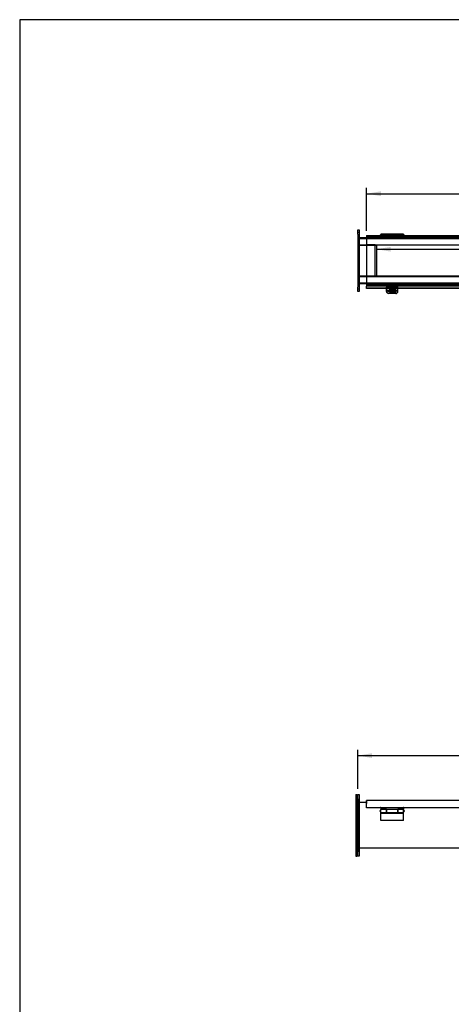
# Model space of a CAD drawing. Header units: inches. Extents: x 1 to 240, y -1 to 159.
# Tile 4 of 16: x 1 to 39, y 73 to 159. Entities that reach past the tile are written whole.
import ezdxf
from ezdxf.enums import TextEntityAlignment as Align
from ezdxf.lldxf.tags import DXFTag

# ---------------------------------------------------------------- set-up
doc = ezdxf.new("R2010")
doc.units = ezdxf.units.IN
doc.header["$MEASUREMENT"] = 0
for name, color, linetype in [('COM40176', 7, 'Continuous'), ('COM52631', 7, 'Continuous'), ('COM70666-1', 7, 'Continuous'), ('COM70693-6', 7, 'Continuous'), ('COM70694-6', 7, 'Continuous'), ('COM70695-1', 7, 'Continuous'), ('Default', 7, 'Continuous'), ('GSK10435', 7, 'Continuous'), ('GSK11095', 7, 'Continuous'), ('HNG86641-1', 7, 'Continuous'), ('HNG86641-2', 7, 'Continuous'), ('HNG86641-3', 7, 'Continuous'), ('SCS19420', 7, 'Continuous')]:
    doc.layers.add(name, color=color, linetype=linetype)
doc.styles.add('SEACAD_Times_New_Roman', font='times.ttf')
tags = doc.linetypes.add('HIDDEN2', pattern=[0.1875, 0.125, -0.0625]).pattern_tags.tags
tags[6:7] = [DXFTag(74, 4), DXFTag(75, 0), DXFTag(340, '0'), DXFTag(46, 0.0), DXFTag(50, 0.0), DXFTag(44, 0.0), DXFTag(45, 0.0)]
tags[4:5] = [DXFTag(74, 4), DXFTag(75, 0), DXFTag(340, '0'), DXFTag(46, 0.0), DXFTag(50, 0.0), DXFTag(44, 0.0), DXFTag(45, 0.0)]
doc.dimstyles.new('HAMMOND_(STH_-_240x160)', dxfattribs={"dimtxt": 1, "dimasz": 1.25, "dimexe": 0.5, "dimexo": 0.5, "dimgap": 0.25, "dimtad": 0, "dimtih": 1, "dimtoh": 1, "dimzin": 0, "dimdsep": 46, "dimtxsty": 'SEACAD_Times_New_Roman', "dimblk1": '_SE_FILLED', "dimblk2": '_SE_FILLED', "dimsah": 1, "dimcen": 0.5, "dimadec": 0, "dimazin": 0, "dimtfac": 0.8, "dimtofl": 0, "dimtmove": 0, "dimatfit": 3, "dimfxl": 1, "dimtolj": 1, "dimtzin": 0, "dimarcsym": 0})

# ---------------------------------------------------------------- blocks, each defined once
blk = doc.blocks.new('SE2')
at = {"layer": 'COM40176', "color": 7, "linetype": 'HIDDEN2'}
for p, q in [((32.909, 135.921), (32.909, 135.929)), ((33.909, 135.929), (32.909, 135.929)), ((32.909, 135.921), (32.909, 135.909)), ((33.909, 135.904), (32.909, 135.904)), ((33.909, 135.872), (32.909, 135.872)), ((32.909, 135.648), (33.909, 135.648)), ((33.191, 135.617), (33.191, 135.593)), ((33.612, 135.745), (33.331, 135.745)), ((33.612, 135.721), (33.331, 135.721)), ((33.331, 135.49), (33.607, 135.49)), ((33.331, 135.466), (33.588, 135.466)), ((33.753, 135.593), (33.753, 135.617)), ((33.909, 135.921), (33.909, 135.929)), ((33.909, 135.921), (33.909, 135.909)), ((33.385, 135.391), (33.097, 135.391)), ((33.721, 135.391), (33.432, 135.391))]:
    blk.add_line(p, q, dxfattribs=at)
at = {"layer": 'COM40176', "color": 7, "linetype": 'Continuous'}
for p, q in [((32.909, 135.684), (32.909, 135.909)), ((33.909, 135.909), (32.909, 135.909)), ((32.909, 135.591), (32.909, 135.684)), ((32.909, 135.537), (32.909, 135.591)), ((32.909, 135.591), (33.909, 135.591)), ((33.588, 135.466), (33.612, 135.466)), ((33.607, 135.49), (33.612, 135.49)), ((33.909, 135.684), (33.909, 135.909)), ((33.909, 135.591), (33.909, 135.684)), ((33.909, 135.537), (33.909, 135.591)), ((33.721, 135.367), (33.097, 135.367))]:
    blk.add_line(p, q, dxfattribs=at)
at = {"layer": 'COM40176', "color": 7, "linetype": 'HIDDEN2'}
for centre, major_axis, start_param, end_param in [((33.097, 135.561), (0.188, 0), 3.141593, 4.712389), ((33.331, 135.593), (0.14, 0), 1.570796, 4.712389), ((33.331, 135.617), (0.14, 0), 1.570796, 4.712389), ((33.612, 135.617), (-0.14, 0), 2.930417, 4.712389), ((33.612, 135.593), (-0.14, 0), 3.121159, 4.712389), ((33.721, 135.561), (0.188, 0), 4.712389, 6.283185)]:
    blk.add_ellipse(centre, major_axis=major_axis, ratio=0.906308, start_param=start_param, end_param=end_param, dxfattribs=at)
at = {"layer": 'COM40176', "color": 7, "linetype": 'Continuous'}
for centre, major_axis, start_param, end_param in [((33.097, 135.537), (-0.188, 0), 0, 1.570796), ((33.612, 135.617), (-0.14, 0), 1.570796, 2.930417), ((33.612, 135.593), (-0.14, 0), 1.570796, 3.121159), ((33.721, 135.537), (-0.188, 0), 1.570796, 3.141593)]:
    blk.add_ellipse(centre, major_axis=major_axis, ratio=0.906308, start_param=start_param, end_param=end_param, dxfattribs=at)
at = {"layer": 'COM52631', "color": 7, "linetype": 'HIDDEN2'}
for p, q in [((32.909, 136.231), (32.909, 136.136)), ((32.909, 136.136), (33.909, 136.136)), ((32.909, 136.136), (32.909, 136.108)), ((32.909, 136.108), (32.909, 135.929)), ((33.097, 135.608), (33.721, 135.608)), ((33.097, 135.567), (33.642, 135.567)), ((33.302, 135.834), (33.302, 135.794)), ((33.515, 135.794), (33.515, 135.834)), ((33.909, 136.231), (33.909, 136.136)), ((33.909, 136.108), (33.909, 136.136)), ((33.909, 135.929), (33.909, 136.108))]:
    blk.add_line(p, q, dxfattribs=at)
at = {"layer": 'COM52631', "color": 7, "linetype": 'Continuous'}
blk.add_line((33.642, 135.567), (33.721, 135.567), dxfattribs=at)
at = {"layer": 'COM52631', "color": 7, "linetype": 'HIDDEN2'}
for centre, start_param, end_param in [((33.097, 135.778), 0, 1.570796), ((33.097, 135.738), 0, 1.570796), ((33.721, 135.778), 1.570796, 3.141593), ((33.721, 135.738), 1.68406, 3.141593)]:
    blk.add_ellipse(centre, major_axis=(-0.188, 0), ratio=0.906308, start_param=start_param, end_param=end_param, dxfattribs=at)
for centre in [(33.409, 135.834), (33.409, 135.794)]:
    blk.add_ellipse(centre, major_axis=(-0.107, 0), ratio=0.906308, dxfattribs=at)
at = {"layer": 'COM52631', "color": 7, "linetype": 'Continuous'}
blk.add_ellipse((33.721, 135.738), major_axis=(-0.188, 0), ratio=0.906308, start_param=1.570796, end_param=1.68406, dxfattribs=at)
at = {"layer": 'COM70666-1', "color": 7, "linetype": 'Continuous'}
for p, q in [((30.409, 140.543), (30.409, 140.918)), ((30.409, 140.918), (30.534, 140.918)), ((30.534, 140.918), (30.534, 140.543)), ((30.409, 140.543), (30.409, 135.918)), ((30.534, 140.543), (30.534, 135.918)), ((30.409, 135.543), (30.409, 135.918)), ((30.534, 135.543), (30.409, 135.543)), ((30.534, 135.918), (30.534, 135.543))]:
    blk.add_line(p, q, dxfattribs=at)
at = {"layer": 'COM70666-1', "color": 7, "linetype": 'HIDDEN2'}
for p, q in [((30.534, 140.684), (30.409, 140.684)), ((30.409, 140.403), (30.534, 140.403)), ((30.534, 140.199), (30.409, 140.199)), ((30.409, 136.262), (30.534, 136.262)), ((30.534, 136.059), (30.409, 136.059)), ((30.409, 135.778), (30.534, 135.778))]:
    blk.add_line(p, q, dxfattribs=at)
at = {"layer": 'COM70693-6', "color": 7, "linetype": 'Continuous'}
for p, q in [((30.534, 140.231), (31.175, 140.231)), ((30.534, 139.606), (31.175, 139.606)), ((30.534, 136.856), (31.175, 136.856)), ((30.534, 136.231), (31.175, 136.231))]:
    blk.add_line(p, q, dxfattribs=at)
at = {"layer": 'COM70693-6', "color": 7, "linetype": 'HIDDEN2'}
for p, q in [((30.534, 140.159), (150.284, 140.159)), ((31.175, 140.231), (149.643, 140.231)), ((31.175, 139.606), (149.643, 139.606)), ((30.534, 136.303), (150.284, 136.303)), ((31.175, 136.856), (149.643, 136.856)), ((31.175, 136.231), (149.643, 136.231))]:
    blk.add_line(p, q, dxfattribs=at)
at = {"layer": 'COM70694-6', "color": 7, "linetype": 'Continuous'}
for p, q in [((31.175, 140.417), (31.175, 140.309)), ((31.175, 140.417), (149.643, 140.417)), ((31.175, 140.309), (31.175, 136.15)), ((31.175, 136.15), (31.175, 136.042)), ((31.175, 136.042), (149.643, 136.042)), ((31.175, 136.042), (31.175, 135.998)), ((31.175, 135.824), (31.175, 135.998)), ((31.175, 135.806), (31.175, 135.824)), ((32.909, 135.824), (31.175, 135.824)), ((32.909, 135.806), (31.175, 135.806)), ((51.909, 135.824), (33.909, 135.824)), ((51.909, 135.806), (33.909, 135.806))]:
    blk.add_line(p, q, dxfattribs=at)
at = {"layer": 'COM70694-6', "color": 7, "linetype": 'HIDDEN2'}
for p, q in [((32.379, 140.345), (32.379, 140.417)), ((32.439, 140.417), (32.439, 140.345)), ((34.379, 140.345), (34.379, 140.417)), ((34.439, 140.417), (34.439, 140.345)), ((33.909, 135.824), (32.909, 135.824)), ((33.909, 135.806), (32.909, 135.806))]:
    blk.add_line(p, q, dxfattribs=at)
at = {"layer": 'COM70695-1', "color": 7, "linetype": 'Continuous'}
for p, q in [((30.534, 139.575), (31.175, 139.575)), ((31.175, 136.887), (30.534, 136.887))]:
    blk.add_line(p, q, dxfattribs=at)
at = {"layer": 'COM70695-1', "color": 7, "linetype": 'HIDDEN2'}
for p, q in [((31.175, 139.575), (32.034, 139.575)), ((32.034, 139.575), (32.034, 136.887)), ((32.034, 136.887), (31.175, 136.887))]:
    blk.add_line(p, q, dxfattribs=at)
at = {"layer": 'GSK11095', "color": 7, "linetype": 'HIDDEN2'}
for p, q in [((31.175, 140.345), (31.175, 140.345)), ((31.175, 140.345), (149.643, 140.345)), ((31.175, 139.595), (31.175, 139.595)), ((31.175, 139.595), (149.643, 139.595)), ((31.925, 139.595), (31.175, 139.595)), ((31.925, 136.864), (31.925, 139.595)), ((31.925, 139.595), (31.925, 139.595)), ((149.643, 136.864), (31.175, 136.864)), ((31.925, 136.864), (31.175, 136.864)), ((31.925, 136.864), (31.925, 136.864)), ((149.643, 136.114), (31.175, 136.114))]:
    blk.add_line(p, q, dxfattribs=at)
at = {"layer": 'GSK11095', "color": 7, "linetype": 'Continuous'}
for p, q in [((31.175, 136.864), (31.175, 136.864)), ((31.175, 136.864), (31.175, 136.114)), ((31.175, 136.864), (31.175, 136.864)), ((31.175, 136.114), (31.175, 136.114)), ((31.175, 136.114), (31.175, 136.114))]:
    blk.add_line(p, q, dxfattribs=at)
at = {"layer": 'HNG86641-1', "color": 7, "linetype": 'HIDDEN2'}
for p, q in [((32.409, 140.27), (32.409, 140.345)), ((34.409, 140.27), (32.409, 140.27)), ((33.905, 140.47), (32.913, 140.47)), ((32.913, 140.417), (32.913, 140.351)), ((33.905, 140.382), (32.913, 140.382)), ((33.905, 140.351), (32.913, 140.351)), ((32.913, 140.345), (32.913, 140.351)), ((32.913, 140.345), (32.913, 140.27)), ((33.905, 140.351), (33.905, 140.417)), ((33.905, 140.351), (33.905, 140.345)), ((33.905, 140.345), (33.905, 140.27)), ((34.409, 140.27), (34.409, 140.345))]:
    blk.add_line(p, q, dxfattribs=at)
at = {"layer": 'HNG86641-1', "color": 7, "linetype": 'Continuous'}
for p, q in [((32.913, 140.545), (32.913, 140.417)), ((33.905, 140.545), (32.913, 140.545)), ((33.905, 140.417), (33.905, 140.545))]:
    blk.add_line(p, q, dxfattribs=at)
at = {"layer": 'HNG86641-2', "color": 7, "linetype": 'Continuous'}
for p, q in [((32.409, 140.545), (32.409, 140.417)), ((32.905, 140.545), (32.409, 140.545)), ((32.905, 140.545), (32.905, 140.417)), ((33.913, 140.417), (33.913, 140.545)), ((34.409, 140.545), (33.913, 140.545)), ((34.409, 140.545), (34.409, 140.417))]:
    blk.add_line(p, q, dxfattribs=at)
at = {"layer": 'HNG86641-2', "color": 7, "linetype": 'HIDDEN2'}
for p, q in [((32.905, 140.47), (32.409, 140.47)), ((32.409, 140.417), (32.409, 140.345)), ((32.409, 140.371), (32.905, 140.371)), ((32.409, 140.325), (32.905, 140.325)), ((32.409, 140.306), (34.409, 140.306)), ((32.409, 140.27), (32.409, 140.231)), ((32.905, 140.417), (32.905, 140.273)), ((33.913, 140.314), (32.905, 140.314)), ((32.905, 140.273), (32.905, 140.238)), ((32.905, 140.238), (33.913, 140.238)), ((34.409, 140.47), (33.913, 140.47)), ((33.913, 140.273), (33.913, 140.417)), ((33.913, 140.371), (34.409, 140.371)), ((33.913, 140.325), (34.409, 140.325)), ((33.913, 140.238), (33.913, 140.273)), ((34.409, 140.417), (34.409, 140.345)), ((34.409, 140.27), (34.409, 140.231))]:
    blk.add_line(p, q, dxfattribs=at)
at = {"layer": 'HNG86641-3', "color": 7, "linetype": 'Continuous'}
for p, q in [((32.409, 140.47), (32.396, 140.47)), ((32.913, 140.47), (32.905, 140.47)), ((33.913, 140.47), (33.905, 140.47)), ((34.421, 140.47), (34.409, 140.47))]:
    blk.add_line(p, q, dxfattribs=at)
at = {"layer": 'HNG86641-3', "color": 7, "linetype": 'HIDDEN2'}
for p, q in [((32.905, 140.47), (32.409, 140.47)), ((33.905, 140.47), (32.913, 140.47)), ((34.409, 140.47), (33.913, 140.47))]:
    blk.add_line(p, q, dxfattribs=at)
for centre, start, end in [((32.396, 140.408), 171.25715, 270), ((34.421, 140.408), 270, 0), ((34.421, 140.408), 0, 8.74285)]:
    blk.add_arc(centre, 0.0625, start, end, dxfattribs=at)
at = {"layer": 'HNG86641-3', "color": 7, "linetype": 'Continuous'}
for centre, start, end in [((32.396, 140.408), 90, 171.25715), ((34.421, 140.408), 8.74285, 90)]:
    blk.add_arc(centre, 0.0625, start, end, dxfattribs=at)
at = {"layer": 'SCS19420', "color": 7, "linetype": 'HIDDEN2'}
for p, q in [((33.169, 135.631), (33.169, 135.618)), ((33.349, 135.629), (33.183, 135.629)), ((33.284, 135.927), (33.284, 135.643)), ((33.349, 135.6), (33.294, 135.6)), ((33.332, 135.642), (33.332, 135.623)), ((33.332, 135.642), (33.382, 135.642)), ((33.332, 135.623), (33.332, 135.623)), ((33.332, 135.623), (33.332, 135.591)), ((33.349, 135.623), (33.332, 135.623)), ((33.382, 135.597), (33.332, 135.597)), ((33.363, 135.643), (33.349, 135.629)), ((33.349, 135.628), (33.349, 135.629)), ((33.349, 135.628), (33.349, 135.6)), ((33.349, 135.6), (33.374, 135.623)), ((33.382, 135.623), (33.349, 135.623)), ((33.444, 135.714), (33.374, 135.714)), ((33.374, 135.714), (33.374, 135.682)), ((33.374, 135.682), (33.374, 135.671)), ((33.374, 135.671), (33.374, 135.623)), ((33.382, 135.688), (33.382, 135.669)), ((33.382, 135.688), (33.432, 135.688)), ((33.432, 135.669), (33.382, 135.669)), ((33.382, 135.669), (33.382, 135.623)), ((33.382, 135.597), (33.382, 135.591)), ((33.432, 135.688), (33.432, 135.669)), ((33.432, 135.623), (33.432, 135.669)), ((33.432, 135.642), (33.482, 135.642)), ((33.469, 135.623), (33.432, 135.623)), ((33.432, 135.597), (33.432, 135.591)), ((33.482, 135.597), (33.432, 135.597)), ((33.444, 135.714), (33.444, 135.682)), ((33.444, 135.671), (33.444, 135.682)), ((33.444, 135.623), (33.444, 135.671)), ((33.444, 135.623), (33.469, 135.6)), ((33.469, 135.629), (33.455, 135.643)), ((33.469, 135.629), (33.469, 135.628)), ((33.635, 135.629), (33.469, 135.629)), ((33.469, 135.6), (33.469, 135.628)), ((33.482, 135.623), (33.469, 135.623)), ((33.523, 135.6), (33.469, 135.6)), ((33.482, 135.642), (33.482, 135.623)), ((33.482, 135.591), (33.482, 135.623)), ((33.482, 135.623), (33.482, 135.623)), ((33.534, 135.643), (33.534, 135.927)), ((33.649, 135.618), (33.649, 135.631))]:
    blk.add_line(p, q, dxfattribs=at)
at = {"layer": 'SCS19420', "color": 7, "linetype": 'Continuous'}
for p, q in [((33.294, 135.537), (33.349, 135.537)), ((33.332, 135.591), (33.332, 135.578)), ((33.332, 135.578), (33.382, 135.578)), ((33.349, 135.564), (33.349, 135.578)), ((33.349, 135.537), (33.349, 135.564)), ((33.374, 135.514), (33.349, 135.537)), ((33.374, 135.547), (33.374, 135.542)), ((33.374, 135.542), (33.374, 135.514)), ((33.374, 135.514), (33.374, 135.463)), ((33.374, 135.487), (33.444, 135.487)), ((33.374, 135.463), (33.374, 135.456)), ((33.382, 135.591), (33.382, 135.578)), ((33.382, 135.578), (33.382, 135.533)), ((33.432, 135.552), (33.382, 135.552)), ((33.382, 135.533), (33.432, 135.533)), ((33.432, 135.591), (33.432, 135.578)), ((33.432, 135.578), (33.482, 135.578)), ((33.432, 135.533), (33.432, 135.578)), ((33.444, 135.542), (33.444, 135.547)), ((33.444, 135.514), (33.444, 135.542)), ((33.469, 135.537), (33.444, 135.514)), ((33.444, 135.463), (33.444, 135.514)), ((33.444, 135.456), (33.444, 135.463)), ((33.469, 135.578), (33.469, 135.564)), ((33.469, 135.564), (33.469, 135.537)), ((33.469, 135.537), (33.524, 135.537)), ((33.482, 135.578), (33.482, 135.591))]:
    blk.add_line(p, q, dxfattribs=at)
at = {"layer": 'SCS19420', "color": 7, "linetype": 'HIDDEN2'}
for centre, radius, start, end in [((33.371, 135.631), 0.202, 158.02303, 179.95204), ((33.409, 135.602), 0.249, 27.00503, 155.16258), ((33.282, 135.783), 0.183, 237.9577, 273.8444), ((33.409, 139.745), 4.063, 269.50645, 270.49355), ((33.533, 135.794), 0.194, 267.16026, 301.03765)]:
    blk.add_arc(centre, radius, start, end, dxfattribs=at)
at = {"layer": 'SCS19420', "color": 7, "linetype": 'Continuous'}
for centre, radius, start, end in [((33.201, 135.58), 0.0223, 184.89884, 222.86747), ((33.283, 135.724), 0.187, 238.3771, 273.31858), ((33.409, 141.267), 5.811, 269.65493, 270.34507), ((33.536, 135.719), 0.182, 266.1841, 302.12022), ((33.617, 135.58), 0.0223, 317.13741, 355.09628)]:
    blk.add_arc(centre, radius, start, end, dxfattribs=at)
at = {"layer": 'SCS19420', "color": 7, "linetype": 'HIDDEN2'}
for centre, major_axis, start_param, end_param in [((33.409, 135.599), (0.231, 0), 3.027001, 3.181561), ((33.409, 135.631), (0.24, 0), 5.873785, 6.283185), ((33.409, 135.631), (0.24, 0), 0, 0.388216), ((33.409, 135.599), (-0.231, 0), 3.101624, 3.256184)]:
    blk.add_ellipse(centre, major_axis=major_axis, ratio=0.906308, start_param=start_param, end_param=end_param, dxfattribs=at)
at = {"layer": 'SCS19420', "color": 7, "linetype": 'Continuous'}
for major_axis, start_param, end_param in [((0.231, 0), 3.181561, 3.243651), ((-0.231, 0), 3.039534, 3.101624)]:
    blk.add_ellipse((33.409, 135.599), major_axis=major_axis, ratio=0.906308, start_param=start_param, end_param=end_param, dxfattribs=at)
at = {"layer": 'SCS19420', "color": 7, "linetype": 'HIDDEN2'}
for centre, major_axis in [((33.409, 135.927), (-0.125, 0)), ((33.409, 135.643), (-0.125, 0)), ((33.409, 135.952), (-0.065, 0))]:
    blk.add_ellipse(centre, major_axis=major_axis, ratio=0.906308, dxfattribs=at)
for points, knots in [([(33.169, 135.617), (33.169, 135.614), (33.169, 135.606), (33.169, 135.597), (33.17, 135.591)], [0, 0, 0, 0, 0.01067821, 0.03668378, 0.03668378, 0.03668378, 0.03668378]), ([(33.179, 135.623), (33.179, 135.626), (33.18, 135.627), (33.182, 135.629), (33.184, 135.629), (33.185, 135.628)], [0, 0, 0, 0, 0.5, 0.5, 1, 1, 1, 1]), ([(33.374, 135.653), (33.369, 135.649), (33.364, 135.644), (33.357, 135.637), (33.355, 135.635), (33.352, 135.631), (33.351, 135.629), (33.349, 135.627), (33.349, 135.625), (33.349, 135.623)], [0, 0, 0, 0, 0.5, 0.5, 0.75, 0.75, 0.875, 0.875, 1, 1, 1, 1]), ([(33.469, 135.623), (33.469, 135.625), (33.468, 135.627), (33.467, 135.629), (33.466, 135.631), (33.463, 135.635), (33.46, 135.637), (33.453, 135.644), (33.449, 135.649), (33.444, 135.653)], [0, 0, 0, 0, 0.125, 0.125, 0.25, 0.25, 0.5, 0.5, 1, 1, 1, 1]), ([(33.632, 135.628), (33.634, 135.629), (33.635, 135.629), (33.637, 135.627), (33.638, 135.626), (33.639, 135.623)], [0, 0, 0, 0, 0.5, 0.5, 1, 1, 1, 1]), ([(33.647, 135.591), (33.648, 135.597), (33.649, 135.606), (33.649, 135.615), (33.649, 135.618)], [0.96202147, 0.96202147, 0.96202147, 0.96202147, 0.98907376, 1, 1, 1, 1])]:
    blk.add_open_spline(points, degree=3, knots=knots, dxfattribs=at)
at = {"layer": 'SCS19420', "color": 7, "linetype": 'Continuous'}
for points, knots in [([(33.17, 135.591), (33.171, 135.587), (33.173, 135.573), (33.179, 135.549), (33.191, 135.521), (33.206, 135.495), (33.225, 135.47), (33.247, 135.449), (33.271, 135.43), (33.299, 135.414), (33.328, 135.402), (33.359, 135.394), (33.391, 135.389), (33.423, 135.389), (33.455, 135.393), (33.486, 135.401), (33.516, 135.413), (33.544, 135.428), (33.57, 135.448), (33.593, 135.47), (33.612, 135.495), (33.628, 135.522), (33.639, 135.551), (33.645, 135.574), (33.647, 135.588), (33.647, 135.591)], [0.0366838, 0.0366838, 0.0366838, 0.0366838, 0.0524856, 0.0941923, 0.13587, 0.1775945, 0.2194345, 0.2614457, 0.3036669, 0.3461181, 0.3888019, 0.4317067, 0.4748101, 0.5180832, 0.5614915, 0.6049824, 0.6485071, 0.6920092, 0.7354263, 0.7786952, 0.8217593, 0.8645772, 0.9071289, 0.9494193, 0.9620215, 0.9620215, 0.9620215, 0.9620215]), ([(33.349, 135.578), (33.349, 135.576), (33.349, 135.574), (33.351, 135.572), (33.352, 135.57), (33.355, 135.566), (33.357, 135.564), (33.364, 135.557), (33.369, 135.552), (33.374, 135.547)], [0, 0, 0, 0, 0.125, 0.125, 0.25, 0.25, 0.5, 0.5, 1, 1, 1, 1]), ([(33.444, 135.547), (33.449, 135.552), (33.454, 135.557), (33.461, 135.564), (33.463, 135.566), (33.466, 135.57), (33.467, 135.572), (33.468, 135.575), (33.469, 135.576), (33.469, 135.578)], [0, 0, 0, 0, 0.5, 0.5, 0.75, 0.75, 0.875, 0.875, 1, 1, 1, 1])]:
    blk.add_open_spline(points, degree=3, knots=knots, dxfattribs=at)
blk = doc.blocks.new('SE7')
at = {"layer": 'COM70666-1', "color": 7, "linetype": 'Continuous'}
for p, q in [((30.409, 91.753), (30.534, 91.753)), ((30.409, 91.378), (30.409, 91.753)), ((30.534, 91.753), (30.534, 91.378)), ((30.409, 91.378), (30.409, 86.753)), ((30.534, 91.378), (30.534, 86.753)), ((30.409, 86.378), (30.409, 86.753)), ((30.534, 86.753), (30.534, 86.378)), ((30.534, 86.378), (30.409, 86.378))]:
    blk.add_line(p, q, dxfattribs=at)
at = {"layer": 'COM70693-6', "color": 7, "linetype": 'Continuous'}
for p, q in [((31.175, 91.065), (30.534, 91.065)), ((150.284, 87.065), (30.534, 87.065))]:
    blk.add_line(p, q, dxfattribs=at)
at = {"layer": 'COM70694-6', "color": 7, "linetype": 'Continuous'}
for p, q in [((31.175, 91.129), (31.175, 91.237)), ((149.643, 91.237), (31.175, 91.237)), ((31.175, 90.581), (31.175, 91.129)), ((32.379, 90.581), (31.175, 90.581)), ((34.379, 90.581), (32.439, 90.581)), ((51.379, 90.581), (34.439, 90.581))]:
    blk.add_line(p, q, dxfattribs=at)
for centre in [(32.409, 90.581), (34.409, 90.581)]:
    blk.add_arc(centre, 0.03, 0, 180, dxfattribs=at)
at = {"layer": 'GSK10435', "color": 7, "linetype": 'Continuous'}
for p, q in [((30.234, 91.753), (30.234, 91.378)), ((30.234, 91.753), (30.359, 91.753)), ((30.359, 91.753), (30.359, 91.378)), ((30.234, 91.378), (30.234, 86.753)), ((30.359, 91.378), (30.359, 86.753)), ((30.234, 86.753), (30.234, 86.378)), ((30.359, 86.753), (30.359, 86.378)), ((30.234, 86.378), (30.359, 86.378))]:
    blk.add_line(p, q, dxfattribs=at)
at = {"layer": 'GSK11095', "color": 7, "linetype": 'Continuous'}
for p, q in [((31.175, 91.165), (31.175, 91.165)), ((31.175, 91.165), (31.175, 90.978)), ((31.175, 91.165), (31.175, 91.165)), ((31.175, 90.978), (31.175, 90.978)), ((31.175, 90.978), (31.175, 90.978))]:
    blk.add_line(p, q, dxfattribs=at)
at = {"layer": 'HNG86641-1', "color": 7, "linetype": 'Continuous'}
for p, q in [((32.409, 90.611), (32.409, 90.471)), ((32.913, 90.471), (32.409, 90.471)), ((32.913, 90.449), (32.913, 90.471)), ((32.913, 90.174), (32.913, 90.449)), ((33.905, 90.449), (32.913, 90.449)), ((32.913, 90.174), (33.905, 90.174)), ((34.409, 90.471), (33.905, 90.471)), ((33.905, 90.471), (33.905, 90.449)), ((33.905, 90.449), (33.905, 90.174)), ((34.409, 90.611), (34.409, 90.471))]:
    blk.add_line(p, q, dxfattribs=at)
at = {"layer": 'HNG86641-2', "color": 7, "linetype": 'Continuous'}
for p, q in [((32.409, 90.174), (32.409, 90.449)), ((32.905, 90.449), (32.409, 90.449)), ((32.409, 90.105), (32.409, 90.174)), ((32.409, 90.174), (32.905, 90.174)), ((32.409, 89.498), (32.409, 90.105)), ((34.409, 90.105), (32.409, 90.105)), ((32.905, 90.449), (32.905, 90.174)), ((32.905, 90.174), (32.905, 90.151)), ((32.905, 90.151), (33.913, 90.151)), ((33.913, 90.174), (33.913, 90.449)), ((34.409, 90.449), (33.913, 90.449)), ((33.913, 90.151), (33.913, 90.174)), ((33.913, 90.174), (34.409, 90.174)), ((34.409, 90.174), (34.409, 90.449)), ((34.409, 90.105), (34.409, 90.174)), ((34.409, 89.498), (34.409, 90.105)), ((34.409, 89.498), (32.409, 89.498))]:
    blk.add_line(p, q, dxfattribs=at)
at = {"layer": 'HNG86641-3', "color": 7, "linetype": 'Continuous'}
for p, q in [((32.409, 90.374), (32.396, 90.374)), ((32.396, 90.249), (32.409, 90.249)), ((32.913, 90.374), (32.905, 90.374)), ((32.905, 90.249), (32.913, 90.249)), ((33.913, 90.374), (33.905, 90.374)), ((33.905, 90.249), (33.913, 90.249)), ((34.421, 90.374), (34.409, 90.374)), ((34.409, 90.249), (34.421, 90.249))]:
    blk.add_line(p, q, dxfattribs=at)
for centre, start, end in [((32.396, 90.311), 90, 270), ((34.421, 90.311), 270, 90)]:
    blk.add_arc(centre, 0.0625, start, end, dxfattribs=at)
blk = doc.blocks.new('DMBLK3')
at = {"layer": 'Default', "linetype": 'Continuous', "transparency": 16777216}
for points in [[(32.425, 144.261), (31.175, 144.053), (32.425, 143.844)], [(148.393, 144.261), (148.393, 143.844), (149.643, 144.053)]]:
    blk.add_hatch(color=7, dxfattribs=at).paths.add_polyline_path(points)
at = {"layer": 'Default', "color": 7, "linetype": 'Continuous', "transparency": 16777216}
for p, q in [((31.175, 140.809), (31.175, 144.553)), ((31.175, 144.053), (87.962, 144.053)), ((92.856, 144.053), (149.643, 144.053)), ((149.643, 138.73), (149.643, 144.553))]:
    blk.add_line(p, q, dxfattribs=at)
at = {"layer": 'Default', "color": 7, "linetype": 'Continuous', "transparency": 16777216, "style": 'SEACAD_Times_New_Roman'}
for s, p in [('118.47', (88.323, 144.553)), ('DOOR', (88.312, 143.053))]:
    blk.add_text(s, height=1, dxfattribs=at).set_placement(p, align=Align.TOP_LEFT)
blk = doc.blocks.new('_SE_FILLED')
at = {"color": 0}
blk.add_line((0, 0), (-1, 0), dxfattribs=at)
blk.add_solid([(0, 0), (-1, -0.1665), (-1, 0.1665), (0, 0)], dxfattribs=at)
blk = doc.blocks.new('DMBLK12')
at = {"layer": 'Default', "linetype": 'Continuous', "transparency": 16777216}
for points in [[(33.284, 139.01), (33.284, 139.426), (32.034, 139.218)], [(147.534, 139.01), (148.784, 139.218), (147.534, 139.426)]]:
    blk.add_hatch(color=7, dxfattribs=at).paths.add_polyline_path(points)
at = {"layer": 'Default', "color": 7, "linetype": 'Continuous', "transparency": 16777216}
for p, q in [((32.034, 139.218), (87.973, 139.218)), ((92.844, 139.218), (148.784, 139.218))]:
    blk.add_line(p, q, dxfattribs=at)
at = {"layer": 'Default', "color": 7, "linetype": 'Continuous', "transparency": 16777216, "style": 'SEACAD_Times_New_Roman'}
blk.add_text('116.75', height=1, dxfattribs=at).set_placement((88.323, 139.718), align=Align.TOP_LEFT)
blk = doc.blocks.new('DMBLK14')
at = {"layer": 'Default', "linetype": 'Continuous', "transparency": 16777216}
for points in [[(31.659, 95.341), (30.409, 95.133), (31.659, 94.924)], [(149.159, 95.341), (149.159, 94.924), (150.409, 95.133)]]:
    blk.add_hatch(color=7, dxfattribs=at).paths.add_polyline_path(points)
at = {"layer": 'Default', "color": 7, "linetype": 'Continuous', "transparency": 16777216}
for p, q in [((30.409, 92.253), (30.409, 95.633)), ((150.409, 92.066), (150.409, 95.633)), ((30.409, 95.133), (87.973, 95.133)), ((92.844, 95.133), (150.409, 95.133))]:
    blk.add_line(p, q, dxfattribs=at)
at = {"layer": 'Default', "color": 7, "linetype": 'Continuous', "transparency": 16777216, "style": 'SEACAD_Times_New_Roman'}
blk.add_text('120.00', height=1, dxfattribs=at).set_placement((88.323, 95.633), align=Align.TOP_LEFT)
blk = doc.blocks.new('BORDER')
at = {"layer": 'Default', "color": 7, "linetype": 'Continuous'}
for p, q in [((0, 27.86), (-41.86, 27.86)), ((-41.86, 27.86), (-41.86, 0))]:
    blk.add_line(p, q, dxfattribs=at)

msp = doc.modelspace()

# ---------------------------------------------------------------- block references
at = {"layer": 'Default', "color": 7, "xscale": 5.7, "yscale": 5.7, "zscale": 5.7}
msp.add_blockref('BORDER', (239.562, 0.401), dxfattribs=at)
at = {"layer": 'Default'}
for name in ['SE2', 'SE7']:
    msp.add_blockref(name, (0, 0), dxfattribs=at)

# ---------------------------------------------------------------- dimensions: what is measured, and where the dimension line sits
at = {"layer": 'Default', "color": 7, "linetype": 'Continuous'}
dim = msp.add_linear_dim(base=(149.643, 144.053), p1=(31.175, 140.309), p2=(149.643, 138.23), text='\\A1;<>\\PDOOR', dimstyle='HAMMOND_(STH_-_240x160)', dxfattribs=at)
dim.commit()
dim.dimension.update_dxf_attribs({"geometry": 'DMBLK3', "text_midpoint": (90.409, 144.053), "dimtype": 160})
for base, p1, p2, angle, picture, middle in [((32.034, 139.218), (32.034, 139.575), (148.784, 139.575), 0, 'DMBLK12', (90.409, 139.218)), ((30.409, 95.133), (30.409, 91.378), (150.409, 91.566), 0.08952, 'DMBLK14', (90.409, 95.133))]:
    dim = msp.add_linear_dim(base=base, p1=p1, p2=p2, angle=angle, text='\\A1;<>', dimstyle='HAMMOND_(STH_-_240x160)', dxfattribs=at)
    dim.commit()
    dim.dimension.update_dxf_attribs({"geometry": picture, "text_midpoint": middle, "dimtype": 161})

doc.saveas('drawing.dxf')
